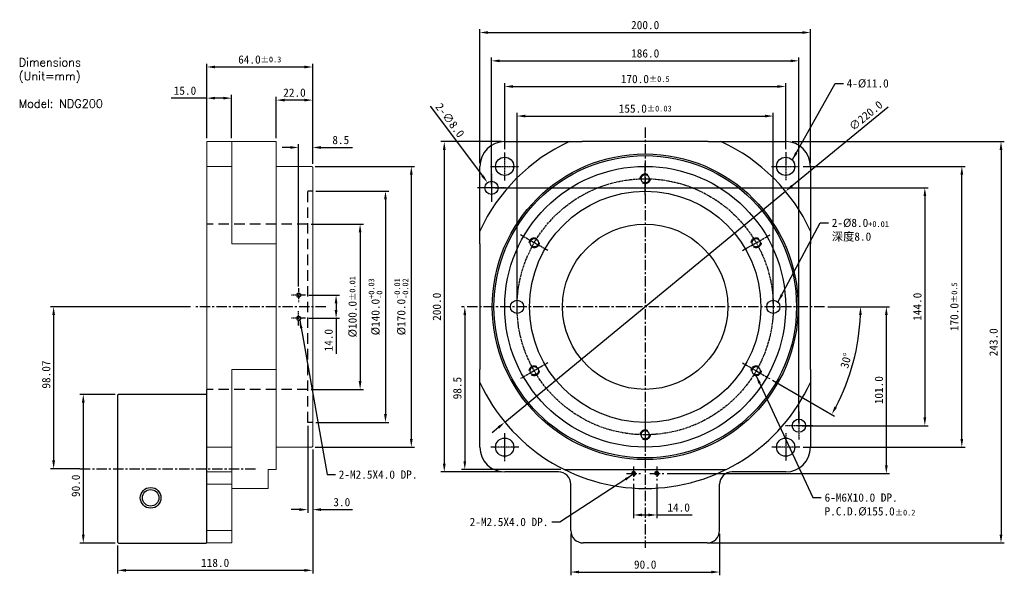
# Model space of a CAD drawing. Header units: inches. Extents: x 110 to 706, y 104 to 440.
import ezdxf

# ---------------------------------------------------------------- set-up
doc = ezdxf.new("R2010")
doc.units = ezdxf.units.IN
doc.header["$MEASUREMENT"] = 0
doc.linetypes.add('CENTER', pattern=[2, 1.25, -0.25, 0.25, -0.25])
doc.linetypes.add('HIDDEN', pattern=[9.525, 6.35, -3.175])
doc.layers.add('1', color=1, linetype='CENTER')
doc.layers.add('DIM', color=4, linetype='Continuous')
doc.dimstyles.get("Standard").update_dxf_attribs({"dimtxt": 5, "dimasz": 5, "dimexe": 2, "dimexo": 2, "dimgap": 2, "dimtad": 1, "dimdec": 1, "dimzin": 1, "dimdsep": 46, "dimtxsty": 'Standard', "dimcen": 0.09, "dimadec": 0, "dimazin": 0, "dimtfac": 1, "dimtdec": 1, "dimtofl": 0, "dimtmove": 0, "dimatfit": 3, "dimfxl": 1, "dimtolj": 1, "dimtzin": 0, "dimarcsym": 0})

# ---------------------------------------------------------------- blocks, each defined once
blk = doc.blocks.new('*D2')
at = {"layer": 'Defpoints', "color": 0, "transparency": 16777216}
for p in [(566.13, 382.13), (411.13, 266.68), (566.13, 266.68)]:
    blk.add_point(p, dxfattribs=at)
at = {"layer": 'DIM', "color": 0, "lineweight": -2, "transparency": 16777216}
for p, q in [((411.13, 268.68), (411.13, 384.13)), ((416.13, 382.13), (561.13, 382.13)), ((566.13, 268.68), (566.13, 384.13))]:
    blk.add_line(p, q, dxfattribs=at)
at = {"layer": 'DIM', "color": 0, "transparency": 16777216}
for points in [[(416.13, 382.96), (416.13, 381.3), (411.13, 382.13)], [(561.13, 382.96), (561.13, 381.3), (566.13, 382.13)]]:
    blk.add_solid(points, dxfattribs=at)
at = {"layer": 'DIM', "color": 0, "transparency": 16777216, "insert": (488.63, 386.63), "char_height": 5, "attachment_point": 5}
blk.add_mtext('\\A1;155.0{\\H3.500000;±0.03}', dxfattribs=at)
blk = doc.blocks.new('*D3')
at = {"layer": 'Defpoints', "color": 0, "transparency": 16777216}
for p in [(573.63, 400.02), (403.63, 360.18), (573.63, 360.18)]:
    blk.add_point(p, dxfattribs=at)
at = {"layer": 'DIM', "color": 0, "lineweight": -2, "transparency": 16777216}
for p, q in [((403.63, 362.18), (403.63, 402.02)), ((408.63, 400.02), (568.63, 400.02)), ((573.63, 362.18), (573.63, 402.02))]:
    blk.add_line(p, q, dxfattribs=at)
at = {"layer": 'DIM', "color": 0, "transparency": 16777216}
for points in [[(408.63, 400.85), (408.63, 399.19), (403.63, 400.02)], [(568.63, 400.85), (568.63, 399.19), (573.63, 400.02)]]:
    blk.add_solid(points, dxfattribs=at)
at = {"layer": 'DIM', "color": 0, "transparency": 16777216, "insert": (488.63, 404.52), "char_height": 5, "attachment_point": 5}
blk.add_mtext('\\A1;170.0{\\H3.500000;±0.5}', dxfattribs=at)
blk = doc.blocks.new('*D4')
at = {"layer": 'Defpoints', "color": 0, "transparency": 16777216}
for p in [(588.63, 432.7), (388.63, 351.68), (588.63, 351.68)]:
    blk.add_point(p, dxfattribs=at)
at = {"layer": 'DIM', "color": 0, "lineweight": -2, "transparency": 16777216}
for p, q in [((388.63, 353.68), (388.63, 434.7)), ((393.63, 432.7), (583.63, 432.7)), ((588.63, 353.68), (588.63, 434.7))]:
    blk.add_line(p, q, dxfattribs=at)
at = {"layer": 'DIM', "color": 0, "transparency": 16777216}
for points in [[(393.63, 433.54), (393.63, 431.87), (388.63, 432.7)], [(583.63, 433.54), (583.63, 431.87), (588.63, 432.7)]]:
    blk.add_solid(points, dxfattribs=at)
at = {"layer": 'DIM', "color": 0, "transparency": 16777216, "insert": (488.63, 437.2), "char_height": 5, "attachment_point": 5}
blk.add_mtext('\\A1;200.0', dxfattribs=at)
blk = doc.blocks.new('*D5')
at = {"layer": 'Defpoints', "color": 0, "transparency": 16777216}
for p in [(582.13, 351.68), (680.16, 351.68), (582.13, 181.68)]:
    blk.add_point(p, dxfattribs=at)
at = {"layer": 'DIM', "color": 0, "lineweight": -2, "transparency": 16777216}
for p, q in [((584.13, 351.68), (682.16, 351.68)), ((680.16, 186.68), (680.16, 346.68)), ((584.13, 181.68), (682.16, 181.68))]:
    blk.add_line(p, q, dxfattribs=at)
at = {"layer": 'DIM', "color": 0, "transparency": 16777216}
for points in [[(679.33, 346.68), (681, 346.68), (680.16, 351.68)], [(679.33, 186.68), (681, 186.68), (680.16, 181.68)]]:
    blk.add_solid(points, dxfattribs=at)
at = {"layer": 'DIM', "color": 0, "transparency": 16777216, "insert": (675.66, 266.68), "char_height": 5, "attachment_point": 5, "rotation": 90}
blk.add_mtext('\\A1;170.0{\\H3.500000;±0.5}', dxfattribs=at)
blk = doc.blocks.new('*D6')
at = {"layer": 'Defpoints', "color": 0, "transparency": 16777216}
for p in [(597.09, 266.68), (634.51, 266.68), (499.88, 165.68)]:
    blk.add_point(p, dxfattribs=at)
at = {"layer": 'DIM', "color": 0, "lineweight": -2, "transparency": 16777216}
for p, q in [((599.09, 266.68), (636.51, 266.68)), ((634.51, 170.68), (634.51, 261.68)), ((501.88, 165.68), (636.51, 165.68))]:
    blk.add_line(p, q, dxfattribs=at)
at = {"layer": 'DIM', "color": 0, "transparency": 16777216}
for points in [[(633.68, 261.68), (635.34, 261.68), (634.51, 266.68)], [(633.68, 170.68), (635.34, 170.68), (634.51, 165.68)]]:
    blk.add_solid(points, dxfattribs=at)
at = {"layer": 'DIM', "color": 0, "transparency": 16777216, "insert": (630.01, 216.18), "char_height": 5, "attachment_point": 5, "rotation": 90}
blk.add_mtext('\\A1;101.0', dxfattribs=at)
blk = doc.blocks.new('*D7')
at = {"layer": 'Defpoints', "color": 0, "transparency": 16777216}
for p in [(381.1, 266.68), (379.51, 168.18), (439.66, 168.18)]:
    blk.add_point(p, dxfattribs=at)
at = {"layer": 'DIM', "color": 0, "lineweight": -2, "transparency": 16777216}
for p, q in [((379.1, 266.68), (377.51, 266.68)), ((379.51, 261.68), (379.51, 173.18)), ((437.66, 168.18), (377.51, 168.18))]:
    blk.add_line(p, q, dxfattribs=at)
at = {"layer": 'DIM', "color": 0, "transparency": 16777216}
for points in [[(378.67, 261.68), (380.34, 261.68), (379.51, 266.68)], [(378.67, 173.18), (380.34, 173.18), (379.51, 168.18)]]:
    blk.add_solid(points, dxfattribs=at)
at = {"layer": 'DIM', "color": 0, "transparency": 16777216, "insert": (375.01, 217.43), "char_height": 5, "attachment_point": 5, "rotation": 90}
blk.add_mtext('\\A1;98.5', dxfattribs=at)
blk = doc.blocks.new('*D8')
at = {"layer": 'Defpoints', "color": 0, "transparency": 16777216}
for p in [(575.63, 366.68), (526.13, 123.68), (703.87, 123.68)]:
    blk.add_point(p, dxfattribs=at)
at = {"layer": 'DIM', "color": 0, "lineweight": -2, "transparency": 16777216}
for p, q in [((577.63, 366.68), (705.87, 366.68)), ((703.87, 361.68), (703.87, 128.68)), ((528.13, 123.68), (705.87, 123.68))]:
    blk.add_line(p, q, dxfattribs=at)
at = {"layer": 'DIM', "color": 0, "transparency": 16777216}
for points in [[(703.03, 361.68), (704.7, 361.68), (703.87, 366.68)], [(703.03, 128.68), (704.7, 128.68), (703.87, 123.68)]]:
    blk.add_solid(points, dxfattribs=at)
at = {"layer": 'DIM', "color": 0, "transparency": 16777216, "insert": (699.37, 245.18), "char_height": 5, "attachment_point": 5, "rotation": 90}
blk.add_mtext('\\A1;243.0', dxfattribs=at)
blk = doc.blocks.new('*D9')
at = {"layer": 'Defpoints', "color": 0, "transparency": 16777216}
for p in [(380.17, 266.68), (597.09, 266.68), (547.49, 232.7), (564.01, 223.16), (611.07, 222.12)]:
    blk.add_point(p, dxfattribs=at)
at = {"layer": 'DIM', "color": 0, "lineweight": -2, "transparency": 16777216}
for p, q in [((599.09, 266.68), (620.93, 266.68)), ((565.74, 222.16), (603.21, 200.53))]:
    blk.add_line(p, q, dxfattribs=at)
blk.add_arc((488.63, 266.68), 130.3, 332.19874, 357.80126, dxfattribs=at)
at = {"layer": 'DIM', "color": 0, "transparency": 16777216}
for points in [[(618, 261.7), (619.67, 261.67), (618.93, 266.68)], [(604.62, 205.5), (603.16, 206.31), (601.47, 201.53)]]:
    blk.add_solid(points, dxfattribs=at)
at = {"layer": 'DIM', "color": 0, "transparency": 16777216, "insert": (610.14, 234.12), "char_height": 5, "attachment_point": 5, "rotation": 75}
blk.add_mtext('\\A1;30°', dxfattribs=at)
blk = doc.blocks.new('*D10')
at = {"layer": 'Defpoints', "color": 0, "transparency": 16777216}
for p in [(443.63, 131.18), (533.63, 131.18), (533.63, 106.09)]:
    blk.add_point(p, dxfattribs=at)
at = {"layer": 'DIM', "color": 0, "lineweight": -2, "transparency": 16777216}
for p, q in [((443.63, 129.18), (443.63, 104.09)), ((533.63, 129.18), (533.63, 104.09)), ((448.63, 106.09), (528.63, 106.09))]:
    blk.add_line(p, q, dxfattribs=at)
at = {"layer": 'DIM', "color": 0, "transparency": 16777216}
for points in [[(448.63, 106.92), (448.63, 105.26), (443.63, 106.09)], [(528.63, 106.92), (528.63, 105.26), (533.63, 106.09)]]:
    blk.add_solid(points, dxfattribs=at)
at = {"layer": 'DIM', "color": 0, "transparency": 16777216, "insert": (488.63, 110.59), "char_height": 5, "attachment_point": 5}
blk.add_mtext('\\A1;90.0', dxfattribs=at)
blk = doc.blocks.new('*D11')
at = {"layer": 'Defpoints', "color": 0, "transparency": 16777216}
for p in [(287.48, 336.68), (287.48, 196.68), (331.52, 196.68)]:
    blk.add_point(p, dxfattribs=at)
at = {"layer": 'DIM', "color": 0, "lineweight": -2, "transparency": 16777216}
for p, q in [((289.48, 336.68), (333.52, 336.68)), ((331.52, 331.68), (331.52, 201.68)), ((289.48, 196.68), (333.52, 196.68))]:
    blk.add_line(p, q, dxfattribs=at)
at = {"layer": 'DIM', "color": 0, "transparency": 16777216}
for points in [[(330.69, 331.68), (332.36, 331.68), (331.52, 336.68)], [(330.69, 201.68), (332.36, 201.68), (331.52, 196.68)]]:
    blk.add_solid(points, dxfattribs=at)
at = {"layer": 'DIM', "color": 0, "transparency": 16777216, "insert": (325.44, 266.68), "char_height": 5, "attachment_point": 5, "rotation": 90}
blk.add_mtext('\\A1;%%C140.0{\\H3.500000;\\S+0.03^ -0;}', dxfattribs=at)
blk = doc.blocks.new('*D12')
at = {"layer": 'Defpoints', "color": 0, "transparency": 16777216}
for p in [(284.48, 316.68), (284.48, 216.68), (316.17, 216.68)]:
    blk.add_point(p, dxfattribs=at)
at = {"layer": 'DIM', "color": 0, "lineweight": -2, "transparency": 16777216}
for p, q in [((286.48, 316.68), (318.17, 316.68)), ((316.17, 311.68), (316.17, 221.68)), ((286.48, 216.68), (318.17, 216.68))]:
    blk.add_line(p, q, dxfattribs=at)
at = {"layer": 'DIM', "color": 0, "transparency": 16777216}
for points in [[(315.33, 311.68), (317, 311.68), (316.17, 316.68)], [(315.33, 221.68), (317, 221.68), (316.17, 216.68)]]:
    blk.add_solid(points, dxfattribs=at)
at = {"layer": 'DIM', "color": 0, "transparency": 16777216, "insert": (311.67, 266.68), "char_height": 5, "attachment_point": 5, "rotation": 90}
blk.add_mtext('\\A1;%%C100.0{\\H3.500000;±0.01}', dxfattribs=at)
blk = doc.blocks.new('*D13')
at = {"layer": 'Defpoints', "color": 0, "transparency": 16777216}
for p in [(286.98, 351.68), (286.98, 181.68), (347.15, 181.68)]:
    blk.add_point(p, dxfattribs=at)
at = {"layer": 'DIM', "color": 0, "lineweight": -2, "transparency": 16777216}
for p, q in [((288.98, 351.68), (349.15, 351.68)), ((347.15, 346.68), (347.15, 186.68)), ((288.98, 181.68), (349.15, 181.68))]:
    blk.add_line(p, q, dxfattribs=at)
at = {"layer": 'DIM', "color": 0, "transparency": 16777216}
for points in [[(346.32, 346.68), (347.98, 346.68), (347.15, 351.68)], [(346.32, 186.68), (347.98, 186.68), (347.15, 181.68)]]:
    blk.add_solid(points, dxfattribs=at)
at = {"layer": 'DIM', "color": 0, "transparency": 16777216, "insert": (341.07, 266.68), "char_height": 5, "attachment_point": 5, "rotation": 90}
blk.add_mtext('\\A1;%%C170.0{\\H3.500000;\\S-0.01^ -0.02;}', dxfattribs=at)
blk = doc.blocks.new('*D14')
at = {"layer": 'Defpoints', "color": 0, "transparency": 16777216}
for p in [(284.48, 196.68), (287.48, 182.18), (287.48, 143.87)]:
    blk.add_point(p, dxfattribs=at)
at = {"layer": 'DIM', "color": 0, "lineweight": -2, "transparency": 16777216}
for p, q in [((284.48, 194.68), (284.48, 141.87)), ((287.48, 180.18), (287.48, 141.87)), ((279.48, 143.87), (274.48, 143.87)), ((292.48, 143.87), (311.67, 143.87))]:
    blk.add_line(p, q, dxfattribs=at)
at = {"layer": 'DIM', "color": 0, "transparency": 16777216}
for points in [[(279.48, 144.71), (279.48, 143.04), (284.48, 143.87)], [(292.48, 144.71), (292.48, 143.04), (287.48, 143.87)]]:
    blk.add_solid(points, dxfattribs=at)
at = {"layer": 'DIM', "color": 0, "transparency": 16777216, "insert": (305.09, 148.37), "char_height": 5, "attachment_point": 5}
blk.add_mtext('\\A1;3.0', dxfattribs=at)
blk = doc.blocks.new('*D15')
at = {"layer": 'Defpoints', "color": 0, "transparency": 16777216}
for p in [(287.48, 363.11), (287.48, 351.18), (278.98, 276.93)]:
    blk.add_point(p, dxfattribs=at)
at = {"layer": 'DIM', "color": 0, "lineweight": -2, "transparency": 16777216}
for p, q in [((278.98, 278.93), (278.98, 365.11)), ((287.48, 353.18), (287.48, 365.11)), ((273.98, 363.11), (268.98, 363.11)), ((292.48, 363.11), (311.48, 363.11))]:
    blk.add_line(p, q, dxfattribs=at)
at = {"layer": 'DIM', "color": 0, "transparency": 16777216}
for points in [[(273.98, 363.94), (273.98, 362.28), (278.98, 363.11)], [(292.48, 363.94), (292.48, 362.28), (287.48, 363.11)]]:
    blk.add_solid(points, dxfattribs=at)
at = {"layer": 'DIM', "color": 0, "transparency": 16777216, "insert": (304.48, 367.61), "char_height": 5, "attachment_point": 5}
blk.add_mtext('\\A1;8.5', dxfattribs=at)
blk = doc.blocks.new('*D16')
at = {"layer": 'Defpoints', "color": 0, "transparency": 16777216}
for p in [(265.48, 391.78), (265.48, 366.68), (287.48, 351.18)]:
    blk.add_point(p, dxfattribs=at)
at = {"layer": 'DIM', "color": 0, "lineweight": -2, "transparency": 16777216}
for p, q in [((265.48, 368.68), (265.48, 393.78)), ((287.48, 353.18), (287.48, 393.78)), ((282.48, 391.78), (270.48, 391.78))]:
    blk.add_line(p, q, dxfattribs=at)
at = {"layer": 'DIM', "color": 0, "transparency": 16777216}
for points in [[(270.48, 392.61), (270.48, 390.94), (265.48, 391.78)], [(282.48, 392.61), (282.48, 390.94), (287.48, 391.78)]]:
    blk.add_solid(points, dxfattribs=at)
at = {"layer": 'DIM', "color": 0, "transparency": 16777216, "insert": (276.48, 396.28), "char_height": 5, "attachment_point": 5}
blk.add_mtext('\\A1;22.0', dxfattribs=at)
blk = doc.blocks.new('*D17')
at = {"layer": 'Defpoints', "color": 0, "transparency": 16777216}
for p in [(223.48, 392.98), (223.48, 366.68), (238.48, 366.68)]:
    blk.add_point(p, dxfattribs=at)
at = {"layer": 'DIM', "color": 0, "lineweight": -2, "transparency": 16777216}
for p, q in [((223.48, 368.68), (223.48, 394.98)), ((238.48, 368.68), (238.48, 394.98)), ((223.48, 392.98), (201.98, 392.98)), ((233.48, 392.98), (228.48, 392.98))]:
    blk.add_line(p, q, dxfattribs=at)
at = {"layer": 'DIM', "color": 0, "transparency": 16777216}
for points in [[(228.48, 393.81), (228.48, 392.15), (223.48, 392.98)], [(233.48, 393.81), (233.48, 392.15), (238.48, 392.98)]]:
    blk.add_solid(points, dxfattribs=at)
at = {"layer": 'DIM', "color": 0, "transparency": 16777216, "insert": (210.23, 397.48), "char_height": 5, "attachment_point": 5}
blk.add_mtext('\\A1;15.0', dxfattribs=at)
blk = doc.blocks.new('*D18')
at = {"layer": 'Defpoints', "color": 0, "transparency": 16777216}
for p in [(287.48, 411.85), (223.48, 366.68), (287.48, 351.18)]:
    blk.add_point(p, dxfattribs=at)
at = {"layer": 'DIM', "color": 0, "lineweight": -2, "transparency": 16777216}
for p, q in [((223.48, 368.68), (223.48, 413.85)), ((228.48, 411.85), (282.48, 411.85)), ((287.48, 353.18), (287.48, 413.85))]:
    blk.add_line(p, q, dxfattribs=at)
at = {"layer": 'DIM', "color": 0, "transparency": 16777216}
for points in [[(228.48, 412.68), (228.48, 411.01), (223.48, 411.85)], [(282.48, 412.68), (282.48, 411.01), (287.48, 411.85)]]:
    blk.add_solid(points, dxfattribs=at)
at = {"layer": 'DIM', "color": 0, "transparency": 16777216, "insert": (255.48, 416.35), "char_height": 5, "attachment_point": 5}
blk.add_mtext('\\A1;64.0{\\H3.500000;±0.3}', dxfattribs=at)
blk = doc.blocks.new('*D19')
at = {"layer": 'Defpoints', "color": 0, "transparency": 16777216}
for p in [(215.48, 266.68), (130.79, 168.61), (148.71, 168.61)]:
    blk.add_point(p, dxfattribs=at)
at = {"layer": 'DIM', "color": 0, "lineweight": -2, "transparency": 16777216}
for p, q in [((213.48, 266.68), (128.79, 266.68)), ((130.79, 261.68), (130.79, 173.61)), ((146.71, 168.61), (128.79, 168.61))]:
    blk.add_line(p, q, dxfattribs=at)
at = {"layer": 'DIM', "color": 0, "transparency": 16777216}
for points in [[(129.96, 261.68), (131.63, 261.68), (130.79, 266.68)], [(129.96, 173.61), (131.63, 173.61), (130.79, 168.61)]]:
    blk.add_solid(points, dxfattribs=at)
at = {"layer": 'DIM', "color": 0, "transparency": 16777216, "insert": (126.29, 225.63), "char_height": 5, "attachment_point": 5, "rotation": 90}
blk.add_mtext('\\A1;98.07', dxfattribs=at)
blk = doc.blocks.new('*D20')
at = {"layer": 'Defpoints', "color": 0, "transparency": 16777216}
for p in [(169.98, 213.61), (148.71, 123.61), (169.98, 123.61)]:
    blk.add_point(p, dxfattribs=at)
at = {"layer": 'DIM', "color": 0, "lineweight": -2, "transparency": 16777216}
for p, q in [((167.98, 213.61), (146.71, 213.61)), ((148.71, 208.61), (148.71, 128.61)), ((167.98, 123.61), (146.71, 123.61))]:
    blk.add_line(p, q, dxfattribs=at)
at = {"layer": 'DIM', "color": 0, "transparency": 16777216}
for points in [[(147.88, 208.61), (149.55, 208.61), (148.71, 213.61)], [(147.88, 128.61), (149.55, 128.61), (148.71, 123.61)]]:
    blk.add_solid(points, dxfattribs=at)
at = {"layer": 'DIM', "color": 0, "transparency": 16777216, "insert": (144.21, 158.28), "char_height": 5, "attachment_point": 5, "rotation": 90}
blk.add_mtext('\\A1;90.0', dxfattribs=at)
blk = doc.blocks.new('*D21')
at = {"layer": 'Defpoints', "color": 0, "transparency": 16777216}
for p in [(287.48, 182.18), (169.48, 124.11), (287.48, 107.12)]:
    blk.add_point(p, dxfattribs=at)
at = {"layer": 'DIM', "color": 0, "lineweight": -2, "transparency": 16777216}
for p, q in [((287.48, 180.18), (287.48, 105.12)), ((169.48, 122.11), (169.48, 105.12)), ((174.48, 107.12), (282.48, 107.12))]:
    blk.add_line(p, q, dxfattribs=at)
at = {"layer": 'DIM', "color": 0, "transparency": 16777216}
for points in [[(174.48, 107.95), (174.48, 106.29), (169.48, 107.12)], [(282.48, 107.95), (282.48, 106.29), (287.48, 107.12)]]:
    blk.add_solid(points, dxfattribs=at)
at = {"layer": 'DIM', "color": 0, "transparency": 16777216, "insert": (228.48, 111.62), "char_height": 5, "attachment_point": 5}
blk.add_mtext('\\A1;118.0', dxfattribs=at)
blk = doc.blocks.new('*D22')
at = {"layer": 'Defpoints', "color": 0, "transparency": 16777216}
for p in [(481.63, 161.43), (495.63, 161.43), (495.63, 140.63)]:
    blk.add_point(p, dxfattribs=at)
at = {"layer": 'DIM', "color": 0, "lineweight": -2, "transparency": 16777216}
for p, q in [((481.63, 159.43), (481.63, 138.63)), ((495.63, 159.43), (495.63, 138.63)), ((486.63, 140.63), (490.63, 140.63)), ((495.63, 140.63), (517.13, 140.63))]:
    blk.add_line(p, q, dxfattribs=at)
at = {"layer": 'DIM', "color": 0, "transparency": 16777216}
for points in [[(486.63, 141.46), (486.63, 139.8), (481.63, 140.63)], [(490.63, 141.46), (490.63, 139.8), (495.63, 140.63)]]:
    blk.add_solid(points, dxfattribs=at)
at = {"layer": 'DIM', "color": 0, "transparency": 16777216, "insert": (508.88, 145.13), "char_height": 5, "attachment_point": 5}
blk.add_mtext('\\A1;14.0', dxfattribs=at)
blk = doc.blocks.new('*D23')
at = {"layer": 'Defpoints', "color": 0, "transparency": 16777216}
for p in [(283.23, 273.68), (283.23, 259.68), (301.65, 259.68)]:
    blk.add_point(p, dxfattribs=at)
at = {"layer": 'DIM', "color": 0, "lineweight": -2, "transparency": 16777216}
for p, q in [((285.23, 273.68), (303.65, 273.68)), ((301.65, 268.68), (301.65, 264.68)), ((285.23, 259.68), (303.65, 259.68)), ((301.65, 259.68), (301.65, 238.18))]:
    blk.add_line(p, q, dxfattribs=at)
at = {"layer": 'DIM', "color": 0, "transparency": 16777216}
for points in [[(300.81, 268.68), (302.48, 268.68), (301.65, 273.68)], [(300.81, 264.68), (302.48, 264.68), (301.65, 259.68)]]:
    blk.add_solid(points, dxfattribs=at)
at = {"layer": 'DIM', "color": 0, "transparency": 16777216, "insert": (297.15, 246.43), "char_height": 5, "attachment_point": 5, "rotation": 90}
blk.add_mtext('\\A1;14.0', dxfattribs=at)
blk = doc.blocks.new('*D24')
at = {"layer": 'Defpoints', "color": 0, "transparency": 16777216}
for p in [(573.56, 336.59), (403.7, 196.77)]:
    blk.add_point(p, dxfattribs=at)
at = {"layer": 'DIM', "color": 0, "lineweight": -2, "transparency": 16777216}
for p, q in [((635.52, 387.59), (577.42, 339.77)), ((403.7, 196.77), (573.56, 336.59)), ((399.84, 193.59), (395.98, 190.42))]:
    blk.add_line(p, q, dxfattribs=at)
at = {"layer": 'DIM', "color": 0, "transparency": 16777216}
for points in [[(576.89, 340.41), (577.95, 339.12), (573.56, 336.59)], [(399.31, 194.24), (400.37, 192.95), (403.7, 196.77)]]:
    blk.add_solid(points, dxfattribs=at)
at = {"layer": 'DIM', "color": 0, "transparency": 16777216, "insert": (622.11, 382.38), "char_height": 5, "attachment_point": 5, "rotation": 39.45969}
blk.add_mtext('\\A1;∅220.0', dxfattribs=at)
blk = doc.blocks.new('*D25')
at = {"layer": 'Defpoints', "color": 0, "transparency": 16777216}
for p in [(403.63, 366.68), (367.1, 166.68), (403.63, 166.68)]:
    blk.add_point(p, dxfattribs=at)
at = {"layer": 'DIM', "color": 0, "lineweight": -2, "transparency": 16777216}
for p, q in [((401.63, 366.68), (365.1, 366.68)), ((367.1, 361.68), (367.1, 171.68)), ((401.63, 166.68), (365.1, 166.68))]:
    blk.add_line(p, q, dxfattribs=at)
at = {"layer": 'DIM', "color": 0, "transparency": 16777216}
for points in [[(366.27, 361.68), (367.93, 361.68), (367.1, 366.68)], [(366.27, 171.68), (367.93, 171.68), (367.1, 166.68)]]:
    blk.add_solid(points, dxfattribs=at)
at = {"layer": 'DIM', "color": 0, "transparency": 16777216, "insert": (362.6, 266.68), "char_height": 5, "attachment_point": 5, "rotation": 90}
blk.add_mtext('\\A1;200.0', dxfattribs=at)
blk = doc.blocks.new('*D30')
at = {"color": 0, "lineweight": -2, "transparency": 16777216}
for p, q in [((395.63, 340.68), (395.63, 417.55)), ((581.63, 196.68), (581.63, 417.55)), ((400.63, 415.55), (576.63, 415.55))]:
    blk.add_line(p, q, dxfattribs=at)
at = {"color": 0, "transparency": 16777216}
for points in [[(400.63, 416.39), (400.63, 414.72), (395.63, 415.55)], [(576.63, 416.39), (576.63, 414.72), (581.63, 415.55)]]:
    blk.add_solid(points, dxfattribs=at)
at = {"layer": 'Defpoints', "color": 0, "transparency": 16777216}
for p in [(581.63, 415.55), (395.63, 338.68), (581.63, 194.68)]:
    blk.add_point(p, dxfattribs=at)
at = {"color": 0, "transparency": 16777216, "insert": (488.63, 420.05), "char_height": 5, "attachment_point": 5}
blk.add_mtext('\\A1;186.0', dxfattribs=at)
blk = doc.blocks.new('*D31')
at = {"color": 0, "lineweight": -2, "transparency": 16777216}
for p, q in [((397.63, 338.68), (659.79, 338.68)), ((657.79, 333.68), (657.79, 199.68)), ((583.63, 194.68), (659.79, 194.68))]:
    blk.add_line(p, q, dxfattribs=at)
at = {"color": 0, "transparency": 16777216}
for points in [[(656.96, 333.68), (658.63, 333.68), (657.79, 338.68)], [(656.96, 199.68), (658.63, 199.68), (657.79, 194.68)]]:
    blk.add_solid(points, dxfattribs=at)
at = {"layer": 'Defpoints', "color": 0, "transparency": 16777216}
for p in [(395.63, 338.68), (581.63, 194.68), (657.79, 194.68)]:
    blk.add_point(p, dxfattribs=at)
at = {"color": 0, "transparency": 16777216, "insert": (653.29, 266.68), "char_height": 5, "attachment_point": 5, "rotation": 90}
blk.add_mtext('\\A1;144.0', dxfattribs=at)
blk = doc.blocks.new('*D32')
at = {"color": 0, "lineweight": -2, "transparency": 16777216}
for p, q in [((358.5, 388.12), (390.23, 345.88)), ((395.54, 338.68), (395.72, 338.68)), ((395.63, 338.59), (395.63, 338.77))]:
    blk.add_line(p, q, dxfattribs=at)
at = {"color": 0, "transparency": 16777216}
blk.add_solid([(390.89, 346.38), (389.56, 345.38), (393.23, 341.88)], dxfattribs=at)
at = {"layer": 'Defpoints', "color": 0, "transparency": 16777216}
for p in [(393.23, 341.88), (398.03, 335.48)]:
    blk.add_point(p, dxfattribs=at)
at = {"color": 0, "transparency": 16777216, "insert": (370.56, 379.56), "char_height": 5, "attachment_point": 5, "rotation": 306.90385}
blk.add_mtext('\\A1;2-∅8.0', dxfattribs=at)

msp = doc.modelspace()

# ---------------------------------------------------------------- linework, layer by layer
at = {"color": 7, "linetype": 'Continuous', "lineweight": 15}
for p, q in [((223.482, 366.68), (238.482, 366.68)), ((223.482, 351.68), (223.482, 366.68)), ((265.482, 366.68), (238.482, 366.68)), ((238.482, 366.68), (238.482, 351.68)), ((265.482, 366.68), (265.482, 304.746)), ((223.482, 351.68), (223.482, 181.68)), ((238.482, 351.68), (223.482, 351.68)), ((238.482, 351.68), (238.482, 304.746)), ((287.482, 182.18), (287.482, 351.18)), ((265.482, 304.746), (238.482, 304.746)), ((265.482, 304.746), (265.482, 228.615)), ((265.482, 228.615), (238.482, 228.615)), ((238.482, 228.615), (238.482, 181.68)), ((265.482, 228.615), (265.482, 168.18)), ((223.482, 181.68), (238.482, 181.68)), ((223.482, 166.68), (223.482, 181.68)), ((238.482, 181.68), (238.482, 166.68)), ((260.482, 168.18), (265.482, 168.18)), ((260.482, 168.18), (260.482, 156.68)), ((238.482, 166.68), (223.482, 166.68)), ((223.482, 159.18), (223.482, 166.68)), ((238.482, 166.68), (238.482, 159.18)), ((238.482, 159.18), (223.482, 159.18)), ((223.482, 159.18), (223.482, 136.68)), ((238.482, 159.18), (238.482, 136.68)), ((223.482, 129.18), (223.482, 136.68)), ((223.482, 131.18), (238.482, 131.18)), ((238.482, 136.68), (238.482, 123.68)), ((238.482, 123.68), (223.482, 123.68))]:
    msp.add_line(p, q, dxfattribs=at)
at = {"color": 7, "linetype": 'Continuous'}
for p, q in [((403.631, 366.68), (450.565, 366.68)), ((526.697, 366.68), (450.565, 366.68)), ((526.697, 366.68), (573.631, 366.68)), ((388.631, 304.746), (388.631, 351.68)), ((588.631, 351.68), (588.631, 304.746)), ((388.631, 304.746), (388.631, 228.615)), ((588.631, 228.615), (588.631, 304.746)), ((388.631, 181.68), (388.631, 228.615)), ((588.631, 228.615), (588.631, 181.68)), ((439.664, 168.18), (537.598, 168.18)), ((436.131, 166.68), (403.631, 166.68)), ((573.631, 166.68), (541.131, 166.68))]:
    msp.add_line(p, q, dxfattribs=at)
at = {"color": 1, "linetype": 'CENTER', "ltscale": 0.5}
for p, q in [((403.631, 343.18), (403.631, 360.18)), ((573.631, 360.18), (573.631, 343.18)), ((395.131, 351.68), (412.131, 351.68)), ((565.131, 351.68), (582.131, 351.68)), ((395.631, 347.18), (395.631, 330.18)), ((404.131, 338.68), (387.131, 338.68)), ((581.631, 203.18), (581.631, 186.18)), ((590.131, 194.68), (573.131, 194.68)), ((403.631, 173.18), (403.631, 190.18)), ((573.631, 190.18), (573.631, 173.18)), ((412.131, 181.68), (395.131, 181.68)), ((582.131, 181.68), (565.131, 181.68))]:
    msp.add_line(p, q, dxfattribs=at)
at = {"color": 2, "linetype": 'HIDDEN'}
for p, q in [((284.482, 196.68), (284.482, 336.68)), ((287.482, 336.68), (284.482, 336.68)), ((284.482, 316.68), (223.482, 316.68)), ((284.482, 216.68), (223.482, 216.68)), ((287.482, 196.68), (284.482, 196.68))]:
    msp.add_line(p, q, dxfattribs=at)
for p, q in [((223.482, 171.68), (223.482, 216.68)), ((223.482, 126.68), (223.482, 171.68))]:
    msp.add_line(p, q)
at = {"color": 0}
for p, q in [((169.982, 213.61), (169.482, 213.11)), ((169.482, 213.11), (169.482, 124.11)), ((222.982, 213.61), (169.982, 213.61)), ((222.982, 213.61), (223.482, 213.11)), ((223.482, 168.61), (223.482, 213.11)), ((223.482, 124.11), (223.482, 168.61)), ((169.982, 123.61), (169.482, 124.11)), ((169.982, 123.61), (222.982, 123.61)), ((223.482, 124.11), (222.982, 123.61))]:
    msp.add_line(p, q, dxfattribs=at)
at = {"linetype": 'Continuous', "lineweight": 0}
msp.add_line((223.482, 129.18), (223.482, 214.18), dxfattribs=at)
at = {"color": 4}
for p, q in [((443.631, 131.18), (443.631, 159.18)), ((533.631, 131.18), (533.631, 159.18)), ((223.482, 123.68), (223.482, 126.68)), ((526.131, 123.68), (451.131, 123.68))]:
    msp.add_line(p, q, dxfattribs=at)
at = {"color": 7, "linetype": 'Continuous'}
for centre, radius in [((488.631, 266.68), 92.5), ((488.631, 266.68), 91.5), ((403.631, 351.68), 5.5), ((573.631, 351.68), 5.5), ((403.631, 181.68), 5.5), ((573.631, 181.68), 5.5), ((481.631, 165.68), 1.045), ((495.631, 165.68), 1.045)]:
    msp.add_circle(centre, radius, dxfattribs=at)
for centre, radius in [((488.631, 266.68), 85), ((488.631, 344.18), 2.5), ((488.631, 266.68), 70), ((488.631, 266.68), 50), ((421.514, 305.43), 2.5), ((555.748, 305.43), 2.5), ((411.131, 266.68), 4), ((566.131, 266.68), 4), ((421.514, 227.93), 2.5), ((555.748, 227.93), 2.5), ((488.631, 189.18), 2.5)]:
    msp.add_circle(centre, radius)
at = {"color": 2, "linetype": 'HIDDEN'}
for centre in [(488.631, 344.18), (421.514, 305.43), (555.748, 305.43), (421.514, 227.93), (555.748, 227.93), (488.631, 189.18)]:
    msp.add_circle(centre, 3, dxfattribs=at)
at = {"color": 7}
for centre in [(395.631, 338.68), (581.631, 194.68)]:
    msp.add_circle(centre, 4, dxfattribs=at)
at = {"color": 2, "linetype": 'HIDDEN', "ltscale": 0.5}
for centre in [(278.982, 273.68), (278.982, 259.68)]:
    msp.add_circle(centre, 1.25, dxfattribs=at)
at = {"color": 7, "linetype": 'Continuous', "lineweight": 0}
for centre in [(278.982, 273.68), (278.982, 259.68)]:
    msp.add_circle(centre, 1, dxfattribs=at)
at = {"color": 0}
for radius in [6.25, 5]:
    msp.add_circle((189.482, 151.01), radius, dxfattribs=at)
at = {"color": 7, "linetype": 'Continuous'}
for centre, start, end in [((403.631, 351.68), 90, 180), ((573.631, 351.68), 0, 90), ((403.631, 181.68), 180, 270), ((573.631, 181.68), 270, 0)]:
    msp.add_arc(centre, 15, start, end, dxfattribs=at)
at = {"color": 7}
for start, end in [(114.619977, 155.380023), (24.619977, 65.380023), (204.619977, 335.380023)]:
    msp.add_arc((488.631, 266.68), 110, start, end, dxfattribs=at)
at = {"color": 2}
for centre in [(481.631, 165.68), (495.631, 165.68)]:
    msp.add_arc(centre, 1.25, 265, 185, dxfattribs=at)
at = {"color": 4}
for centre, start, end in [((436.131, 159.18), 0, 90), ((541.131, 159.18), 90, 180), ((451.131, 131.18), 180, 270), ((526.131, 131.18), 270, 0)]:
    msp.add_arc(centre, 7.5, start, end, dxfattribs=at)
at = {"color": 7, "linetype": 'Continuous', "lineweight": 15}
for points in [[(286.982, 351.68), (265.482, 351.68)], [(287.482, 351.18), (286.982, 351.68)], [(265.482, 181.68), (286.982, 181.68)], [(286.982, 181.68), (287.482, 182.18)], [(238.482, 156.68), (260.482, 156.68)]]:
    msp.add_open_spline(points, degree=1, dxfattribs=at)
at = {"layer": '1', "ltscale": 5}
for p, q in [((488.631, 375.143), (488.631, 120.718)), ((488.631, 334.643), (488.631, 353.718)), ((295.482, 266.68), (215.482, 266.68)), ((597.094, 266.68), (380.168, 266.68)), ((488.631, 198.718), (488.631, 179.643)), ((146.715, 168.61), (254.268, 168.61)), ((481.631, 169.93), (481.631, 161.43)), ((495.631, 169.93), (495.631, 161.43)), ((477.381, 165.68), (485.881, 165.68)), ((491.381, 165.68), (499.881, 165.68))]:
    msp.add_line(p, q, dxfattribs=at)
at = {"layer": '1'}
for p, q in [((429.774, 300.662), (413.254, 310.199)), ((547.488, 300.662), (564.008, 310.199)), ((429.774, 232.699), (413.254, 223.162)), ((547.488, 232.699), (564.008, 223.162))]:
    msp.add_line(p, q, dxfattribs=at)
at = {"layer": '1', "ltscale": 2}
for p, q in [((278.982, 277.93), (278.982, 269.43)), ((283.232, 273.68), (274.732, 273.68)), ((278.982, 255.43), (278.982, 263.93)), ((283.232, 259.68), (274.732, 259.68))]:
    msp.add_line(p, q, dxfattribs=at)
at = {"layer": '1'}
msp.add_circle((488.631, 266.68), 77.5, dxfattribs=at)

# ---------------------------------------------------------------- texts
at = {"layer": 'DIM', "insert": (109.626, 417.181), "char_height": 5, "width": 95.06794, "attachment_point": 1}
msp.add_mtext('{\\Fromans|c136;Dimensions\\P(\\Fromans|c0;Unit=mm\\Fromans|c136;)\\P\\PModel: NDG200}', dxfattribs=at)
at = {"layer": 'DIM', "char_height": 5}
for s, insert, attachment_point in [('4-%%C11.0', (610.493, 404.427), 1), ('2-%%C8.0{\\H0.7x;+0.01\\P\\fPMingLiU|b0|i0|c136|p18;\\H1.4286x;深度}8.0', (601.504, 319.997), 1), ('2-M2.5X4.0 DP.', (303.256, 167.586), 1), ('6-M6X10.0 DP.\\PP.C.D.%%C155.0{\\H0.7x;%%P0.2}', (597.141, 153.677), 1), ('2-M2.5X4.0 DP.', (430.06, 133.818), 9)]:
    msp.add_mtext(s, dxfattribs=dict(at, insert=insert, attachment_point=attachment_point))

# ---------------------------------------------------------------- dimensions: what is measured, and where the dimension line sits
at = {"color": 4}
dim = msp.add_linear_dim(base=(581.631, 415.553), p1=(395.631, 338.68), p2=(581.631, 194.68), dimstyle='Standard', dxfattribs=at)
dim.commit()
dim.dimension.update_dxf_attribs({"geometry": '*D30', "text_midpoint": (488.631, 415.553), "dimtype": 160})
dim = msp.add_diameter_dim_2p(p1=(398.033, 335.482), p2=(393.229, 341.879), text='2-<>', dimstyle='Standard', override={"dimgap": 2, "dimtol": 0, "dimlim": 0, "dimtm": 0}, dxfattribs=at)
dim.commit()
dim.dimension.update_dxf_attribs({"geometry": '*D32', "text_midpoint": (366.959, 376.862), "dimtype": 163})
dim = msp.add_linear_dim(base=(657.794, 194.68), p1=(395.631, 338.68), p2=(581.631, 194.68), angle=90, dimstyle='Standard', dxfattribs=at)
dim.commit()
dim.dimension.update_dxf_attribs({"geometry": '*D31', "text_midpoint": (653.294, 266.68)})
at = {"layer": 'DIM'}
for base, p1, p2, picture, middle in [((588.631, 432.702), (388.631, 351.68), (588.631, 351.68), '*D4', (488.631, 432.702)), ((287.482, 363.109), (278.982, 276.93), (287.482, 351.18), '*D15', (304.482, 363.109)), ((287.482, 143.873), (284.482, 196.68), (287.482, 182.18), '*D14', (305.086, 143.873)), ((495.631, 140.629), (481.631, 161.43), (495.631, 161.43), '*D22', (508.881, 140.629)), ((533.631, 106.091), (443.631, 131.18), (533.631, 131.18), '*D10', (488.631, 106.091))]:
    dim = msp.add_linear_dim(base=base, p1=p1, p2=p2, dimstyle='Standard', dxfattribs=at)
    dim.commit()
    dim.dimension.update_dxf_attribs({"geometry": picture, "text_midpoint": middle, "dimtype": 160})
for base, p1, p2, override, picture, middle in [((287.482, 411.846), (223.482, 366.68), (287.482, 351.18), {"dimgap": 2, "dimtol": 1, "dimlim": 0, "dimtp": 0.3, "dimtm": 0.3, "dimtfac": 0.7}, '*D18', (255.482, 416.346)), ((573.631, 400.02), (403.631, 360.18), (573.631, 360.18), {"dimtol": 1, "dimtp": 0.5, "dimtm": 0.5, "dimtfac": 0.7}, '*D3', (488.631, 404.52)), ((566.131, 382.13), (411.131, 266.68), (566.131, 266.68), {"dimtol": 1, "dimtp": 0.03, "dimtm": 0.03, "dimtfac": 0.7, "dimtdec": 2}, '*D2', (488.631, 386.63))]:
    dim = msp.add_linear_dim(base=base, p1=p1, p2=p2, dimstyle='Standard', override=override, dxfattribs=at)
    dim.commit()
    dim.dimension.update_dxf_attribs({"geometry": picture, "text_midpoint": middle})
for base, p1, p2, picture, middle in [((223.482, 392.979), (238.482, 366.68), (223.482, 366.68), '*D17', (210.232, 397.479)), ((265.482, 391.777), (287.482, 351.18), (265.482, 366.68), '*D16', (276.482, 396.277)), ((287.482, 107.119), (169.482, 124.11), (287.482, 182.18), '*D21', (228.482, 111.619))]:
    dim = msp.add_linear_dim(base=base, p1=p1, p2=p2, dimstyle='Standard', dxfattribs=at)
    dim.commit()
    dim.dimension.update_dxf_attribs({"geometry": picture, "text_midpoint": middle})
dim = msp.add_diameter_dim_2p(p1=(403.703, 196.772), p2=(573.559, 336.589), dimstyle='Standard', override={"dimdec": 1, "dimtofl": 1}, dxfattribs=at)
dim.commit()
dim.dimension.update_dxf_attribs({"geometry": '*D24', "text_midpoint": (624.965, 378.905), "dimtype": 163})
for base, p1, p2, picture, middle in [((367.098, 166.68), (403.631, 366.68), (403.631, 166.68), '*D25', (362.598, 266.68)), ((301.645, 259.68), (283.232, 273.68), (283.232, 259.68), '*D23', (297.145, 246.43)), ((379.507, 168.18), (381.099, 266.68), (439.664, 168.18), '*D7', (375.007, 217.43)), ((634.511, 266.68), (499.881, 165.68), (597.094, 266.68), '*D6', (630.011, 216.18))]:
    dim = msp.add_linear_dim(base=base, p1=p1, p2=p2, angle=90, dimstyle='Standard', dxfattribs=at)
    dim.commit()
    dim.dimension.update_dxf_attribs({"geometry": picture, "text_midpoint": middle})
for base, p1, p2, picture, middle in [((703.867, 123.68), (575.631, 366.68), (526.131, 123.68), '*D8', (703.867, 245.18)), ((148.715, 123.61), (169.982, 213.61), (169.982, 123.61), '*D20', (148.715, 158.283))]:
    dim = msp.add_linear_dim(base=base, p1=p1, p2=p2, angle=90, dimstyle='Standard', dxfattribs=at)
    dim.commit()
    dim.dimension.update_dxf_attribs({"geometry": picture, "text_midpoint": middle, "dimtype": 160})
for base, p1, p2, override, picture, middle in [((347.151, 181.68), (286.982, 351.68), (286.982, 181.68), {"dimgap": 2, "dimtol": 1, "dimlim": 0, "dimtp": -0.01, "dimtm": 0.02, "dimtfac": 0.7, "dimtdec": 2, "dimtzin": 8}, '*D13', (341.067, 266.68)), ((331.524, 196.68), (287.482, 336.68), (287.482, 196.68), {"dimtol": 1, "dimtp": 0.03, "dimtm": 0, "dimtfac": 0.7, "dimtdec": 2, "dimtzin": 8}, '*D11', (325.441, 266.68)), ((316.165, 216.68), (284.482, 316.68), (284.482, 216.68), {"dimtol": 1, "dimtp": 0.01, "dimtm": 0.01, "dimtfac": 0.7, "dimtdec": 2}, '*D12', (311.665, 266.68))]:
    dim = msp.add_linear_dim(base=base, p1=p1, p2=p2, angle=90, text='%%C<>', dimstyle='Standard', override=override, dxfattribs=at)
    dim.commit()
    dim.dimension.update_dxf_attribs({"geometry": picture, "text_midpoint": middle})
for base, p1, p2, override, picture, middle in [((680.162, 351.68), (582.131, 181.68), (582.131, 351.68), {"dimtol": 1, "dimtp": 0.5, "dimtm": 0.5, "dimtfac": 0.7}, '*D5', (680.162, 266.68)), ((130.793, 168.61), (215.482, 266.68), (148.715, 168.61), {"dimdec": 2}, '*D19', (130.793, 225.632))]:
    dim = msp.add_linear_dim(base=base, p1=p1, p2=p2, angle=90, dimstyle='Standard', override=override, dxfattribs=at)
    dim.commit()
    dim.dimension.update_dxf_attribs({"geometry": picture, "text_midpoint": middle, "dimtype": 160})
dim = msp.add_angular_dim_2l(base=(611.073, 222.115), line1=((597.094, 266.68), (380.168, 266.68)), line2=((547.488, 232.699), (564.008, 223.162)), dimstyle='Standard', dxfattribs=at)
dim.commit()
dim.dimension.update_dxf_attribs({"geometry": '*D9', "text_midpoint": (610.145, 234.121)})

# ---------------------------------------------------------------- leaders
at = {"layer": 'DIM', "annotation_type": 0, "has_hookline": 1}
for points, hookline_direction, text_width in [([(577.602, 355.486), (603.493, 401.927), (608.493, 401.927)], 0, 25.833), ([(568.945, 269.523), (594.504, 317.497), (599.504, 317.497)], 0, 37.5), ([(279.674, 258.639), (296.256, 165.086), (301.256, 165.086)], 0, 57.5), ([(555.748, 224.93), (590.141, 151.177), (595.141, 151.177)], 0, 54.083), ([(480.919, 164.915), (437.06, 136.318), (432.06, 136.318)], 1, 57.5)]:
    msp.add_leader(points, dimstyle='Standard', override={"dimgap": 2, "dimtad": 0}, dxfattribs=dict(at, hookline_direction=hookline_direction, text_width=text_width))

doc.saveas('drawing.dxf')
